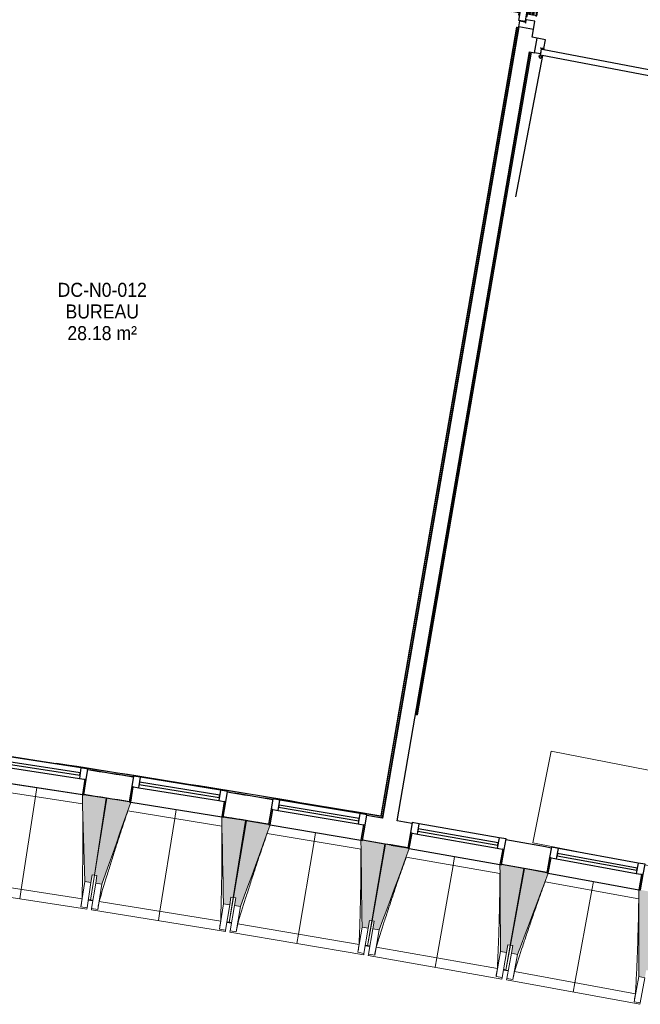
# Model space of a CAD drawing. Header units: millimetres. Extents: x -24070 to 30874, y -36590 to 4541.
# Tile 9 of 33: x -2385 to 1594, y -32059 to -25746. Entities that reach past the tile are written whole.
import ezdxf

# ---------------------------------------------------------------- set-up
doc = ezdxf.new("R2010")
doc.units = ezdxf.units.MM
for name, color, linetype, lineweight in [('A-AREA-IDEN', 7, 'Continuous', 30), ('A-DOOR', 7, 'Continuous', 25), ('A-FLOR-HRAL', 7, 'Continuous', 18), ('BATIEMENT', 7, 'Continuous', 18), ('BATIMENT', 7, 'Continuous', 25), ('ELEMENTS DETAILS', 7, 'Continuous', 18), ('EQP SPE', 7, 'Continuous', 18), ('FENETRES', 7, 'Continuous', 25), ('GEN', 7, 'Continuous', 18), ('MOBILIER', 7, 'Continuous', 18), ('SOLS', 7, 'Continuous', 25)]:
    doc.layers.add(name, color=color, linetype=linetype, lineweight=lineweight)
doc.layers.add('A-GLAZ', color=7, linetype='Continuous', lineweight=25, true_color=0x5c63b1)
doc.styles.add('Arial', font='arial.ttf', dxfattribs={"width": 0.9, "height": 90})

# ---------------------------------------------------------------- blocks, each defined once
blk = doc.blocks.new('PRT_SIMPLE_HUI_58x68x48 - PRT_BOIS_1V_930x2040x40-552383-2021_015_1111_DCE_1_50_N0 FINI_CVC_CTA')
at = {"layer": 'ELEMENTS DETAILS', "lineweight": 25}
h = blk.add_hatch(color=256, dxfattribs=at)
h.paths.add_polyline_path([(-483.8, 9.7), (-483.8, 12.8), (-496.3, 14.5), (-500.5, 14.5), (-500.3, 13.2), (-495.7, 13.2), (-485.1, 11.7), (-484.5, 10.7)])
h.paths.add_polyline_path([(-508.5, 8), (-487.7, 8.3), (-483.8, 9.7), (-485.1, 10.6), (-488.7, 9.3), (-505.2, 9.7), (-505.2, 10.2), (-502, 10.8), (-502, 11.5), (-508.5, 11.5), (-508.5, 8.7)])
h = blk.add_hatch(color=256, dxfattribs=at)
h.paths.add_polyline_path([(413.8, 9.7), (418.9, 8), (438.5, 8), (438.5, 11.5), (432, 11.5), (432.2, 10.2), (435.2, 10.2), (435.2, 9.3), (418.2, 9.5), (415.1, 10.6)])
h.paths.add_polyline_path([(413.8, 9.7), (415.1, 11.7), (426.1, 13.2), (430.5, 13.2), (430.5, 14.5), (425.8, 14.5), (413.8, 12.8), (413.8, 10.4)])
at = {"layer": 'A-DOOR'}
for p, q in [((417, 54.5), (417, 977.5)), ((-499.5, 54.5), (430.5, 54.5)), ((-499.5, 14.5), (-499.5, 54.5)), ((426, 14.5), (-496, 14.5)), ((430.5, 54.5), (430.5, 14.5))]:
    blk.add_line(p, q, dxfattribs=at)
at = {"layer": 'BATIMENT'}
for p, q in [((-465.6, 63.5), (-465.6, 54.5)), ((-413.4, 63.5), (-465.6, 63.5)), ((-427.1, 124), (-450.6, 124)), ((-450.6, 124), (-450.6, 123.5)), ((-450.6, 123.5), (-450.6, 119.4)), ((-427.1, 123.5), (-450.6, 123.5)), ((-450.6, 119.4), (-450.6, 112.3)), ((-427.1, 119.4), (-450.6, 119.4)), ((-450.6, 103), (-450.6, 112.3)), ((-450.6, 94.6), (-450.6, 103)), ((-427.1, 103), (-450.6, 103)), ((-450.6, 84.2), (-450.6, 94.6)), ((-427.1, 94.6), (-450.6, 94.6)), ((-450.6, 73.4), (-450.6, 84.2)), ((-427.1, 84.2), (-450.6, 84.2)), ((-450.6, 65), (-450.6, 73.4)), ((-450.6, 73.4), (-427.1, 73.4)), ((-450.6, 65), (-450.6, 64)), ((-450.6, 64), (-427.1, 64)), ((-319.6, 124), (-427.1, 124)), ((-427.1, 124), (-427.1, 123.5)), ((-427.1, 123.5), (-427.1, 124)), ((-427.1, 123.5), (-427.1, 119.4)), ((-319.6, 123.5), (-427.1, 123.5)), ((-427.1, 119.4), (-427.1, 123.5)), ((-427.1, 119.4), (-427.1, 112.3)), ((-319.6, 119.4), (-427.1, 119.4)), ((-427.1, 112.3), (-427.1, 119.4)), ((-427.1, 103), (-427.1, 112.3)), ((-427.1, 112.3), (-427.1, 103)), ((-427.1, 101.8), (-427.1, 103)), ((-319.6, 103), (-427.1, 103)), ((-427.1, 103), (-427.1, 94.6)), ((-427.1, 101.8), (-319.6, 101.8)), ((-427.1, 94.6), (-427.1, 84.2)), ((-427.1, 84.2), (-427.1, 73.4)), ((-427.1, 73.4), (-427.1, 65)), ((-427.1, 64), (-427.1, 65)), ((-413.4, 54.5), (-413.4, 63.5)), ((-319.6, 123.5), (-319.6, 124)), ((-319.6, 119.4), (-319.6, 123.5)), ((-319.6, 112.3), (-319.6, 119.4)), ((-319.6, 112.3), (-319.6, 103)), ((-319.6, 103), (-319.6, 101.8)), ((-465.6, 14.5), (-465.6, 5.5)), ((-465.6, 5.5), (-413.4, 5.5)), ((-427.1, 5), (-450.6, 5)), ((-450.6, 5), (-450.6, 4)), ((-450.6, -4.4), (-450.6, 4)), ((-427.1, 4), (-427.1, 5)), ((-427.1, 4), (-427.1, -4.4)), ((-413.4, 5.5), (-413.4, 14.5)), ((-450.6, -15.2), (-450.6, -4.4)), ((-427.1, -4.4), (-450.6, -4.4)), ((-450.6, -25.6), (-450.6, -15.2)), ((-450.6, -15.2), (-427.1, -15.2)), ((-450.6, -34), (-450.6, -25.6)), ((-450.6, -25.6), (-427.1, -25.6)), ((-450.6, -43.3), (-450.6, -34)), ((-450.6, -34), (-427.1, -34)), ((-450.6, -43.3), (-450.6, -50.4)), ((-450.6, -50.4), (-450.6, -54.5)), ((-450.6, -50.4), (-427.1, -50.4)), ((-450.6, -54.5), (-450.6, -55)), ((-450.6, -54.5), (-427.1, -54.5)), ((-450.6, -55), (-427.1, -55)), ((-427.1, -4.4), (-427.1, -15.2)), ((-427.1, -15.2), (-427.1, -25.6)), ((-427.1, -25.6), (-427.1, -34)), ((-427.1, -34), (-427.1, -32.8)), ((-319.6, -32.8), (-427.1, -32.8)), ((-427.1, -43.3), (-427.1, -34)), ((-427.1, -34), (-319.6, -34)), ((-427.1, -34), (-427.1, -43.3)), ((-427.1, -43.3), (-427.1, -50.4)), ((-427.1, -50.4), (-427.1, -43.3)), ((-427.1, -50.4), (-427.1, -54.5)), ((-427.1, -50.4), (-319.6, -50.4)), ((-427.1, -54.5), (-427.1, -50.4)), ((-427.1, -54.5), (-427.1, -55)), ((-427.1, -54.5), (-319.6, -54.5)), ((-427.1, -55), (-427.1, -54.5)), ((-427.1, -55), (-319.6, -55)), ((-319.6, -32.8), (-319.6, -34)), ((-319.6, -34), (-319.6, -43.3)), ((-319.6, -50.4), (-319.6, -43.3)), ((-319.6, -54.5), (-319.6, -50.4)), ((-319.6, -55), (-319.6, -54.5))]:
    blk.add_line(p, q, dxfattribs=at)
for radius, start, end in [(9.12, 155.82079, 180), (9.12, 180, 204.17921), (7.5, 360, 180), (7.5, 120, 180), (7.5, 180, 360), (7.5, 195, 225), (9.12, 111.98871, 120), (7.5, 0, 90), (7.5, 330, 0), (9.12, 335.82079, 0), (9.12, 240, 248.0113), (7.5, 240, 270), (7.5, 273.3802, 300), (9.12, 291.9887, 300)]:
    blk.add_arc((429, 65.5), radius, start, end, dxfattribs=at)
at = {"layer": 'ELEMENTS DETAILS'}
for p, q in [((-508.5, 11.5), (-502, 11.5)), ((-508.5, 8), (-508.5, 11.5)), ((-488.5, 8), (-508.5, 8)), ((-505.2, 10.2), (-505.2, 9.3)), ((-502, 10.2), (-505.2, 10.2)), ((-505.2, 9.3), (-488.7, 9.3)), ((-502, 11.5), (-502, 10.2)), ((-500.5, 14.5), (-496, 14.5)), ((-500.5, 13.2), (-500.5, 14.5)), ((-496.1, 13.2), (-500.5, 13.2)), ((-485.1, 11.7), (-496.1, 13.2)), ((-496, 14.5), (-483.8, 12.8)), ((-488.7, 9.3), (-485.1, 10.6)), ((-483.8, 9.7), (-488.5, 8)), ((-485.1, 10.6), (-485.1, 11.7)), ((-483.8, 12.8), (-483.8, 9.7)), ((413.8, 12.8), (426, 14.5)), ((413.8, 9.7), (413.8, 12.8)), ((418.5, 8), (413.8, 9.7)), ((426.1, 13.2), (415.1, 11.7)), ((415.1, 11.7), (415.1, 10.6)), ((415.1, 10.6), (418.7, 9.3)), ((438.5, 8), (418.5, 8)), ((418.7, 9.3), (435.2, 9.3)), ((426, 14.5), (430.5, 14.5)), ((430.5, 13.2), (426.1, 13.2)), ((430.5, 14.5), (430.5, 13.2)), ((432, 11.5), (438.5, 11.5)), ((432, 10.2), (432, 11.5)), ((435.2, 10.2), (432, 10.2)), ((435.2, 9.3), (435.2, 10.2)), ((438.5, 11.5), (438.5, 8))]:
    blk.add_line(p, q, dxfattribs=at)
at = {"layer": 'EQP SPE'}
for p, q in [((430.5, 54.5), (403.5, 54.5)), ((430.5, 40.5), (430.5, 54.5))]:
    blk.add_line(p, q, dxfattribs=at)
blk = doc.blocks.new('PRT_SIMPLE_HUI_58x68x48 - PRT_BOIS_1V_930x2040x40-V4-2021_015_1111_DCE_1_50_N0 FINI_CVC_CTA')
at = {"layer": 'ELEMENTS DETAILS', "lineweight": 25}
h = blk.add_hatch(color=256, dxfattribs=at)
h.paths.add_polyline_path([(-500.5, 14.5), (-500.3, 13.2), (-495.7, 13.1), (-485.1, 11.7), (-483.8, 9.7), (-483.8, 12.8), (-496.3, 14.5)])
h.paths.add_polyline_path([(-508.5, 11.5), (-508.5, 8), (-488.5, 8), (-483.8, 9.7), (-485.1, 10.6), (-488.7, 9.3), (-505.2, 9.6), (-505.2, 10.2), (-502, 10.2), (-502, 11.5), (-505.7, 11.5)])
h = blk.add_hatch(color=256, dxfattribs=at)
h.paths.add_polyline_path([(413.8, 12.8), (414.3, 10.5), (415.1, 11.7), (426.2, 13.2), (430.5, 13.2), (430.5, 14.5), (425.8, 14.5), (414.9, 12.9)])
h.paths.add_polyline_path([(415.1, 10.6), (413.8, 9.7), (419, 8), (438.5, 8), (438.5, 11.5), (432, 11.5), (432.2, 10.2), (435.2, 10.2), (435.2, 9.3), (418.2, 9.5), (415.3, 10.5)])
at = {"layer": 'A-DOOR'}
for p, q in [((417, 54.5), (417, 977.5)), ((-499.5, 54.5), (430.5, 54.5)), ((-499.5, 14.5), (-499.5, 54.5)), ((426, 14.5), (-496, 14.5)), ((430.5, 54.5), (430.5, 14.5))]:
    blk.add_line(p, q, dxfattribs=at)
at = {"layer": 'BATIMENT'}
for p, q in [((-465.6, 63.5), (-465.6, 54.5)), ((-413.4, 63.5), (-465.6, 63.5)), ((-427.1, 124), (-450.6, 124)), ((-450.6, 124), (-450.6, 123.5)), ((-450.6, 123.5), (-450.6, 119.4)), ((-427.1, 123.5), (-450.6, 123.5)), ((-450.6, 119.4), (-450.6, 112.3)), ((-427.1, 119.4), (-450.6, 119.4)), ((-450.6, 103), (-450.6, 112.3)), ((-450.6, 94.6), (-450.6, 103)), ((-427.1, 103), (-450.6, 103)), ((-450.6, 84.2), (-450.6, 94.6)), ((-427.1, 94.6), (-450.6, 94.6)), ((-450.6, 73.4), (-450.6, 84.2)), ((-427.1, 84.2), (-450.6, 84.2)), ((-450.6, 65), (-450.6, 73.4)), ((-450.6, 73.4), (-427.1, 73.4)), ((-450.6, 65), (-450.6, 64)), ((-450.6, 64), (-427.1, 64)), ((-319.6, 124), (-427.1, 124)), ((-427.1, 124), (-427.1, 123.5)), ((-427.1, 123.5), (-427.1, 124)), ((-427.1, 123.5), (-427.1, 119.4)), ((-319.6, 123.5), (-427.1, 123.5)), ((-427.1, 119.4), (-427.1, 123.5)), ((-427.1, 119.4), (-427.1, 112.3)), ((-319.6, 119.4), (-427.1, 119.4)), ((-427.1, 112.3), (-427.1, 119.4)), ((-427.1, 103), (-427.1, 112.3)), ((-427.1, 112.3), (-427.1, 103)), ((-427.1, 101.8), (-427.1, 103)), ((-319.6, 103), (-427.1, 103)), ((-427.1, 103), (-427.1, 94.6)), ((-427.1, 101.8), (-319.6, 101.8)), ((-427.1, 94.6), (-427.1, 84.2)), ((-427.1, 84.2), (-427.1, 73.4)), ((-427.1, 73.4), (-427.1, 65)), ((-427.1, 64), (-427.1, 65)), ((-413.4, 54.5), (-413.4, 63.5)), ((-319.6, 123.5), (-319.6, 124)), ((-319.6, 119.4), (-319.6, 123.5)), ((-319.6, 112.3), (-319.6, 119.4)), ((-319.6, 112.3), (-319.6, 103)), ((-319.6, 103), (-319.6, 101.8)), ((-465.6, 14.5), (-465.6, 5.5)), ((-465.6, 5.5), (-413.4, 5.5)), ((-427.1, 5), (-450.6, 5)), ((-450.6, 5), (-450.6, 4)), ((-450.6, -4.4), (-450.6, 4)), ((-427.1, 4), (-427.1, 5)), ((-427.1, 4), (-427.1, -4.4)), ((-413.4, 5.5), (-413.4, 14.5)), ((-450.6, -15.2), (-450.6, -4.4)), ((-427.1, -4.4), (-450.6, -4.4)), ((-450.6, -25.6), (-450.6, -15.2)), ((-450.6, -15.2), (-427.1, -15.2)), ((-450.6, -34), (-450.6, -25.6)), ((-450.6, -25.6), (-427.1, -25.6)), ((-450.6, -43.3), (-450.6, -34)), ((-450.6, -34), (-427.1, -34)), ((-450.6, -43.3), (-450.6, -50.4)), ((-450.6, -50.4), (-450.6, -54.5)), ((-450.6, -50.4), (-427.1, -50.4)), ((-450.6, -54.5), (-450.6, -55)), ((-450.6, -54.5), (-427.1, -54.5)), ((-450.6, -55), (-427.1, -55)), ((-427.1, -4.4), (-427.1, -15.2)), ((-427.1, -15.2), (-427.1, -25.6)), ((-427.1, -25.6), (-427.1, -34)), ((-427.1, -34), (-427.1, -32.8)), ((-319.6, -32.8), (-427.1, -32.8)), ((-427.1, -43.3), (-427.1, -34)), ((-427.1, -34), (-319.6, -34)), ((-427.1, -34), (-427.1, -43.3)), ((-427.1, -43.3), (-427.1, -50.4)), ((-427.1, -50.4), (-427.1, -43.3)), ((-427.1, -50.4), (-427.1, -54.5)), ((-427.1, -50.4), (-319.6, -50.4)), ((-427.1, -54.5), (-427.1, -50.4)), ((-427.1, -54.5), (-427.1, -55)), ((-427.1, -54.5), (-319.6, -54.5)), ((-427.1, -55), (-427.1, -54.5)), ((-427.1, -55), (-319.6, -55)), ((-319.6, -32.8), (-319.6, -34)), ((-319.6, -34), (-319.6, -43.3)), ((-319.6, -50.4), (-319.6, -43.3)), ((-319.6, -54.5), (-319.6, -50.4)), ((-319.6, -55), (-319.6, -54.5))]:
    blk.add_line(p, q, dxfattribs=at)
for radius, start, end in [(9.12, 155.82079, 180), (9.12, 180, 204.17921), (7.5, 360, 180), (7.5, 120, 180), (7.5, 180, 360), (7.5, 195, 225), (9.12, 111.98871, 120), (7.5, 0, 86.54297), (7.5, 330, 0), (9.12, 335.82079, 0), (9.12, 240, 248.0113), (7.5, 240, 300), (9.12, 292.25191, 300)]:
    blk.add_arc((429, 65.5), radius, start, end, dxfattribs=at)
at = {"layer": 'ELEMENTS DETAILS'}
for p, q in [((-508.5, 11.5), (-502, 11.5)), ((-508.5, 8), (-508.5, 11.5)), ((-488.5, 8), (-508.5, 8)), ((-505.2, 10.2), (-505.2, 9.3)), ((-502, 10.2), (-505.2, 10.2)), ((-505.2, 9.3), (-488.7, 9.3)), ((-502, 11.5), (-502, 10.2)), ((-500.5, 14.5), (-496, 14.5)), ((-500.5, 13.2), (-500.5, 14.5)), ((-496.1, 13.2), (-500.5, 13.2)), ((-485.1, 11.7), (-496.1, 13.2)), ((-496, 14.5), (-483.8, 12.8)), ((-488.7, 9.3), (-485.1, 10.6)), ((-483.8, 9.7), (-488.5, 8)), ((-485.1, 10.6), (-485.1, 11.7)), ((-483.8, 12.8), (-483.8, 9.7)), ((413.8, 12.8), (426, 14.5)), ((413.8, 9.7), (413.8, 12.8)), ((418.5, 8), (413.8, 9.7)), ((426.1, 13.2), (415.1, 11.7)), ((415.1, 11.7), (415.1, 10.6)), ((415.1, 10.6), (418.7, 9.3)), ((438.5, 8), (418.5, 8)), ((418.7, 9.3), (435.2, 9.3)), ((426, 14.5), (430.5, 14.5)), ((430.5, 13.2), (426.1, 13.2)), ((430.5, 14.5), (430.5, 13.2)), ((432, 11.5), (438.5, 11.5)), ((432, 10.2), (432, 11.5)), ((435.2, 10.2), (432, 10.2)), ((435.2, 9.3), (435.2, 10.2)), ((438.5, 11.5), (438.5, 8))]:
    blk.add_line(p, q, dxfattribs=at)
at = {"layer": 'EQP SPE'}
for p, q in [((430.5, 54.5), (403.5, 54.5)), ((430.5, 40.5), (430.5, 54.5))]:
    blk.add_line(p, q, dxfattribs=at)
blk = doc.blocks.new('XXX_VIDE FENETRE - 590-389517-2021_015_1111_DCE_1_50_N0 FINI_CVC_CTA')
at = {"layer": 'A-GLAZ'}
for p, q in [((260.1, -120), (-260.1, -120)), ((-260.1, -120), (-260.1, -135)), ((260.1, -135), (260.1, -120)), ((-260.1, -135), (260.1, -135))]:
    blk.add_line(p, q, dxfattribs=at)
at = {"layer": 'FENETRES'}
for p, q in [((-305.1, 0), (-305.1, -100)), ((-295.1, 0), (-305.1, 0)), ((295.1, 0), (-295.1, 0)), ((-295.1, -100), (-295.1, 0)), ((305.1, 0), (295.1, 0)), ((295.1, 0), (295.1, -100)), ((305.1, -100), (305.1, 0)), ((-305.1, -100), (-295.1, -100)), ((-260.1, -100), (-305.1, -100)), ((-305.1, -100), (-305.1, -167.5)), ((-260.1, -167.5), (-260.1, -100)), ((260.1, -100), (-260.1, -100)), ((260.1, -100), (260.1, -167.5)), ((305.1, -100), (260.1, -100)), ((295.1, -100), (305.1, -100)), ((305.1, -167.5), (305.1, -100)), ((-305.1, -167.5), (-260.1, -167.5)), ((-260.1, -167.5), (260.1, -167.5)), ((260.1, -167.5), (305.1, -167.5))]:
    blk.add_line(p, q, dxfattribs=at)
blk = doc.blocks.new('Garde-corps - Garde-corps-509925-2021_015_1111_DCE_1_50_N0 FINI_CVC_CTA')
at = {"layer": 'A-FLOR-HRAL'}
for p, q in [((801, -25794.3), (-70.1, -30850.8)), ((802.7, -25794.5), (-68.8, -30852.7)), ((804.4, -25794.8), (-67.3, -30854.7)), ((811.4, -25796), (-61.5, -30862.9)), ((802.7, -25794.5), (801, -25794.3)), ((802.7, -25794.5), (804.4, -25794.8)), ((804.4, -25794.8), (811.4, -25796)), ((814.4, -25796.6), (811.4, -25796)), ((-1030.9, -30703.2), (-1053.8, -30699.5)), ((-800.1, -30738.5), (-840, -30732.3)), ((-70.1, -30850.8), (-346.3, -30808.3)), ((-70.1, -30850.8), (-259.8, -30818.3)), ((-61.5, -30862.9), (-160.1, -30847.7)), ((-61.5, -30862.9), (-159.8, -30846))]:
    blk.add_line(p, q, dxfattribs=at)
at = {"layer": 'A-FLOR-HRAL', "flags": 128}
blk.add_lwpolyline([(-67.3, -30854.7), (-64.4, -30858.8), (-61.5, -30862.9)], dxfattribs=at)
at = {"layer": 'A-FLOR-HRAL'}
for radius, start, end in [(125935, 80.251097, 82.25963), (125936.7, 80.251889, 81.210417), (125927.8, 80.983066, 81.117624), (125927.8, 80.570873, 80.705431)]:
    blk.add_arc((-21392, -154971), radius, start, end, dxfattribs=at)
for points, knots in [([(-70.1, -30850.8), (-70.1, -30850.8), (-70.1, -30850.8), (-70, -30850.9), (-69.9, -30851), (-69.8, -30851.1), (-69.7, -30851.3), (-69.6, -30851.5), (-69.4, -30851.7), (-69.3, -30851.9), (-69.1, -30852.2), (-68.9, -30852.4), (-68.8, -30852.6), (-68.8, -30852.7)], [0.075, 0.075, 0.075, 0.075, 0.15, 0.2125, 0.275, 0.35, 0.425, 0.5, 0.6, 0.7, 0.775, 0.85, 1, 1, 1, 1]), ([(-61.5, -30862.9), (-61.5, -30862.9), (-61.5, -30862.9), (-61.5, -30863), (-61.4, -30863), (-61.4, -30863.1), (-61.3, -30863.2), (-61.3, -30863.3), (-61.2, -30863.4), (-61.1, -30863.5), (-61, -30863.6), (-60.9, -30863.7), (-60.9, -30863.8), (-60.8, -30864), (-60.7, -30864.1), (-60.6, -30864.3), (-60.4, -30864.4), (-60.3, -30864.6), (-60.2, -30864.8), (-59.9, -30865.1), (-59.5, -30865.7), (-59.2, -30866.1), (-59.1, -30866.4)], [0, 0, 0, 0, 0.071429, 0.107143, 0.142857, 0.178571, 0.214286, 0.25, 0.285714, 0.321429, 0.357143, 0.392857, 0.428571, 0.464286, 0.5, 0.535714, 0.571429, 0.607143, 0.642857, 0.714286, 0.857143, 1, 1, 1, 1])]:
    blk.add_open_spline(points, degree=3, knots=knots, dxfattribs=at)
blk = doc.blocks.new('Garde-corps - Garde-corps-513392-2021_015_1111_DCE_1_50_N0 FINI_CVC_CTA')
at = {"layer": 'A-FLOR-HRAL'}
for p, q in [((154.7, -30202.5), (886.9, -25952.8)), ((161.8, -30203.7), (893.9, -25954.2)), ((163.5, -30204), (895.6, -25954.5)), ((165.1, -30204.3), (897.2, -25954.8)), ((151.8, -30202), (154.7, -30202.5)), ((161.8, -30203.7), (154.7, -30202.5)), ((163.5, -30204), (161.8, -30203.7)), ((163.5, -30204), (165.1, -30204.3))]:
    blk.add_line(p, q, dxfattribs=at)
blk = doc.blocks.new('72_SOUS EVIER - Type A-516873-2021_015_1111_DCE_1_50_N0 FINI_CVC_CTA')
at = {"layer": 'MOBILIER', "color": 8, "true_color": 0x808080}
for p, q in [((475.8, 0), (612.7, 0)), ((914.6, 0), (1344.7, 0)), ((1344.7, 0), (1344.7, -600)), ((-1249.5, -600), (1344.7, -600))]:
    blk.add_line(p, q, dxfattribs=at)
blk = doc.blocks.new('B02_ARC_rvt-1-2021_015_1111_DCE_1_50_N0 FINI_CVC_CTA')
at = {"layer": 'BATIEMENT', "lineweight": 25}
for p, q in [((815.2, -25792), (-59.1, -30866.4)), ((908.8, -25808.1), (815.2, -25792)), ((900.1, -25858.6), (908.8, -25808.1)), ((933.1, -25865), (900.1, -25858.6)), ((915.3, -25958.3), (933.1, -25865)), ((34.5, -30882.5), (883.9, -25952.3)), ((883.9, -25952.3), (915.3, -25958.3))]:
    blk.add_line(p, q, dxfattribs=at)
at = {"layer": 'BATIEMENT', "lineweight": 25, "flags": 128}
for points in [[(-59.1, -30866.4), (-109.7, -30857.7), (-160.3, -30849)], [(131.1, -30899.2), (82.8, -30890.8), (34.5, -30882.5)]]:
    blk.add_lwpolyline(points, dxfattribs=at)
at = {"layer": 'BATIEMENT', "lineweight": 25}
for radius, start, end in [(125924.8, 80.983069, 81.117621), (125764.8, 80.983254, 81.117453), (125924.8, 80.570876, 80.705428), (125764.8, 80.57106, 80.705259), (125764.8, 80.158866, 80.293065), (125924.8, 79.746489, 79.881041), (125764.8, 79.746672, 79.880871)]:
    blk.add_arc((-21392, -154971), radius, start, end, dxfattribs=at)
at = {"layer": 'SOLS'}
for p, q in [((815.2, -25792), (821.7, -25754.2)), ((821.7, -25754.2), (854.2, -25759.8)), ((854.2, -25759.8), (854.4, -25758.3)), ((917.2, -25755.4), (862.6, -25746)), ((908.1, -25808), (917.2, -25755.4)), ((985.5, -25875), (933.1, -25865)), ((975, -25930), (985.5, -25875)), ((959.1, -25933.1), (952.9, -25965.5)), ((960.6, -25933.3), (959.1, -25933.1)), ((973.9, -25935.9), (974.1, -25934.6)), ((974.3, -25933.3), (974.7, -25931.4)), ((952.9, -25965.5), (915.3, -25958.3)), ((-1829.6, -30737), (-1824.9, -30737.7)), ((-1079.3, -30857.4), (-1061.4, -30860.4)), ((-44.3, -31031.3), (-39.2, -31032.1)), ((-4.1, -31038.2), (103.4, -31056.8)), ((847, -31188.1), (851.6, -31188.9))]:
    blk.add_line(p, q, dxfattribs=at)
blk.add_arc((-21392, -154971), 125764.8, 80.57106, 80.695165, dxfattribs=at)
at = {"layer": 'BATIEMENT', "lineweight": 18}
for name in ['Garde-corps - Garde-corps-509925-2021_015_1111_DCE_1_50_N0 FINI_CVC_CTA', 'Garde-corps - Garde-corps-513392-2021_015_1111_DCE_1_50_N0 FINI_CVC_CTA']:
    blk.add_blockref(name, (0, 0), dxfattribs=at)
at = {"layer": 'BATIMENT', "lineweight": 18}
for name, p, rotation in [('PRT_SIMPLE_HUI_58x68x48 - PRT_BOIS_1V_930x2040x40-552383-2021_015_1111_DCE_1_50_N0 FINI_CVC_CTA', (953.7, -25267.5), 80.22487919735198), ('PRT_SIMPLE_HUI_58x68x48 - PRT_BOIS_1V_930x2040x40-V4-2021_015_1111_DCE_1_50_N0 FINI_CVC_CTA', (1386.2, -26000), 169.1696317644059)]:
    blk.add_blockref(name, p, dxfattribs=dict(at, rotation=rotation))
at = {"layer": 'FENETRES', "lineweight": 18}
for p, rotation in [((-2274.5, -30670), 171.249586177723), ((-1380.8, -30810.7), 170.8379516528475), ((-488.1, -30957.9), 170.4263171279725), ((403.5, -31111.5), 170.0146826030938), ((1294, -31271.4), 169.6030480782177)]:
    blk.add_blockref('XXX_VIDE FENETRE - 590-389517-2021_015_1111_DCE_1_50_N0 FINI_CVC_CTA', p, dxfattribs=dict(at, rotation=rotation))
at = {"layer": 'MOBILIER', "lineweight": 18, "rotation": 168.8099662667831}
blk.add_blockref('72_SOUS EVIER - Type A-516873-2021_015_1111_DCE_1_50_N0 FINI_CVC_CTA', (2224.7, -31284.8), dxfattribs=at)
blk = doc.blocks.new('20_MUR PREFA_01 - MODULE_01 B-3165811-2021_015_1111_DCE_1_50_N0 FINI_CVC_CTA')
at = {"layer": 'GEN'}
for p, q in [((0, 722.1), (0, 661.4)), ((0, 661.4), (0, 58.5)), ((0, 0.7), (0, 58.5))]:
    blk.add_line(p, q, dxfattribs=at)
blk = doc.blocks.new('B02_DC_STR_rvt-1-2021_015_1111_DCE_1_50_N0 FINI_CVC_CTA')
at = {"layer": 'BATIMENT', "lineweight": 5, "true_color": 0x787878}
for points in [[(-1928, -31277.9), (-1920.4, -31228.5), (-1905.6, -31230.7), (-1829.7, -30737.7), (-1972.9, -30715.7), (-1973, -30716.4), (-1982.9, -30714.9), (-1967.5, -31271.8)], [(-1858, -31288.9), (-1672.2, -30763.7), (-1682, -30762.1), (-1682, -30761.4), (-1825, -30738.4), (-1904.4, -31230.8), (-1889.6, -31233.2), (-1897.5, -31282.6), (-1889.6, -31283.9)], [(-1038.6, -31421.1), (-1030.7, -31371.7), (-1015.9, -31374.1), (-936.4, -30881.7), (-1079.5, -30858.6), (-1079.6, -30859.3), (-1089.4, -30857.7), (-1078.1, -31414.7)], [(-968.8, -31432.7), (-779.1, -30908.8), (-789, -30907.1), (-789, -30906.4), (-931.7, -30882.4), (-1014.7, -31374.2), (-999.9, -31376.7), (-1008.2, -31426), (-999.9, -31427.4)], [(-150.3, -31570.7), (-142, -31521.4), (-127.2, -31523.9), (-44.3, -31032), (-187.1, -31007.9), (-187.3, -31008.6), (-197.1, -31007), (-189.8, -31564.1)], [(-80.5, -31582.8), (112.9, -31060.3), (103, -31058.6), (103, -31057.9), (-39.5, -31032.8), (-126, -31524), (-111.3, -31526.6), (-119.9, -31575.8), (-103.1, -31578.8)], [(736.9, -31726.7), (745.6, -31677.4), (760.3, -31680), (846.8, -31188.8), (704.1, -31163.7), (704, -31164.4), (694.2, -31162.6), (697.5, -31719.8)], [(806.6, -31739.3), (1003.7, -31218.2), (993.9, -31216.4), (993.9, -31215.7), (851.5, -31189.6), (761.5, -31680.2), (776.3, -31682.9), (767.2, -31732), (776.3, -31733.7)], [(1623, -31889), (1632, -31839.9), (1646.7, -31842.6), (1736.8, -31352), (1594.2, -31325.8), (1594.1, -31326.5), (1584.3, -31324.7), (1583.9, -31881.9)]]:
    blk.add_hatch(color=8, dxfattribs=at).paths.add_polyline_path(points)
at = {"layer": 'BATIEMENT'}
for p, q in [((-1829.7, -30737.7), (-1973, -30715.7)), ((-1905.6, -31230.7), (-1829.7, -30737.7)), ((-1825, -30738.4), (-1904.4, -31230.8)), ((-1681.9, -30761.5), (-1825, -30738.4)), ((-936.4, -30881.7), (-1079.6, -30858.6)), ((-1015.9, -31374.1), (-936.4, -30881.7)), ((-931.7, -30882.4), (-1014.7, -31374.2)), ((-788.8, -30906.5), (-931.7, -30882.4)), ((-44.3, -31032), (-187.2, -31007.9)), ((-127.2, -31523.9), (-44.3, -31032)), ((-39.5, -31032.8), (-126, -31524)), ((103.2, -31057.9), (-39.5, -31032.8)), ((846.8, -31188.8), (704, -31163.7)), ((760.3, -31680), (846.8, -31188.8)), ((-1928, -31277.9), (-1920.4, -31228.5)), ((-1920.4, -31228.5), (-1905.6, -31230.7)), ((-1904.4, -31230.8), (-1889.6, -31233.2)), ((-1889.6, -31233.2), (-1897.5, -31282.6)), ((851.5, -31189.6), (761.5, -31680.2)), ((994, -31215.7), (851.5, -31189.6)), ((-1967.5, -31271.8), (-1928, -31277.9)), ((-1897.5, -31282.6), (-1858, -31288.9)), ((-1038.6, -31421.1), (-1030.7, -31371.7)), ((-1030.7, -31371.7), (-1015.9, -31374.1)), ((-1014.7, -31374.2), (-999.9, -31376.7)), ((-999.9, -31376.7), (-1008.2, -31426)), ((-1078.1, -31414.7), (-1038.6, -31421.1)), ((-1008.2, -31426), (-968.8, -31432.7)), ((-189.8, -31564.1), (-150.3, -31570.7)), ((-150.3, -31570.7), (-142, -31521.4)), ((-142, -31521.4), (-127.2, -31523.9)), ((-126, -31524), (-111.3, -31526.6)), ((-111.3, -31526.6), (-119.9, -31575.8)), ((-119.9, -31575.8), (-80.5, -31582.8)), ((736.9, -31726.7), (745.6, -31677.4)), ((745.6, -31677.4), (760.3, -31680)), ((761.5, -31680.2), (776.3, -31682.9)), ((776.3, -31682.9), (767.2, -31732)), ((697.5, -31719.8), (736.9, -31726.7)), ((767.2, -31732), (806.6, -31739.3)), ((1583.6, -31881.8), (1623, -31889))]:
    blk.add_line(p, q, dxfattribs=at)
at = {"layer": 'BATIEMENT', "flags": 128}
for points in [[(-1982.9, -30714.2), (-1981, -30783.9), (-1979, -30853.6), (-1977.1, -30923.3), (-1975.2, -30993), (-1973.3, -31062.7), (-1971.4, -31132.4), (-1969.4, -31202.1), (-1967.5, -31271.8)], [(-1858, -31288.9), (-1834.8, -31223.2), (-1811.5, -31157.5), (-1788.3, -31091.7), (-1765, -31026), (-1741.7, -30960.3), (-1718.5, -30894.5), (-1695.2, -30828.8), (-1671.9, -30763.1)], [(-1089.5, -30857), (-1088, -30926.7), (-1086.6, -30996.4), (-1085.2, -31066.2), (-1083.8, -31135.9), (-1082.4, -31205.6), (-1081, -31275.3), (-1079.5, -31345), (-1078.1, -31414.7)], [(-968.8, -31432.7), (-945, -31367.1), (-921.3, -31301.5), (-897.6, -31236), (-873.8, -31170.4), (-850.1, -31104.8), (-826.4, -31039.3), (-802.6, -30973.7), (-778.9, -30908.1)], [(-197.1, -31006.3), (-196.2, -31076), (-195.3, -31145.7), (-194.3, -31215.4), (-193.4, -31285.2), (-192.5, -31354.9), (-191.6, -31424.6), (-190.7, -31494.3), (-189.8, -31564.1)], [(-80.5, -31582.8), (-56.3, -31517.4), (-32.1, -31452), (-7.9, -31386.6), (16.3, -31321.2), (40.5, -31255.8), (64.7, -31190.4), (88.9, -31125), (113.1, -31059.6)], [(694.2, -31161.9), (694.6, -31231.7), (695, -31301.4), (695.4, -31371.1), (695.8, -31440.8), (696.2, -31510.6), (696.7, -31580.3), (697.1, -31650), (697.5, -31719.8)], [(806.6, -31739.3), (831.3, -31674), (855.9, -31608.8), (880.6, -31543.6), (905.3, -31478.4), (930, -31413.2), (954.6, -31348), (979.3, -31282.7), (1004, -31217.5)], [(1584.3, -31324), (1584.2, -31393.7), (1584.1, -31463.5), (1584, -31533.2), (1584, -31602.9), (1583.9, -31672.6), (1583.8, -31742.4), (1583.7, -31812.1), (1583.6, -31881.8)]]:
    blk.add_lwpolyline(points, dxfattribs=at)
at = {"layer": 'BATIMENT', "lineweight": 18}
for p, q in [((-1981.6, -30773.5), (-2585, -30680.7)), ((-2566.2, -30625.1), (-1982.9, -30714.9)), ((-1672.1, -30763.7), (-1089.5, -30857.7)), ((-1088.7, -30916.4), (-1691.4, -30819.2)), ((-779.1, -30908.8), (-197.1, -31007)), ((-196.7, -31065.6), (-798.7, -30964.1)), ((112.9, -31060.3), (694.1, -31162.6)), ((694.1, -31221.3), (92.9, -31115.5)), ((-1905.6, -31230.7), (-1930.2, -31390.9)), ((-1930.2, -31390.8), (-1904.4, -31230.8)), ((1003.8, -31218.2), (1584.3, -31324.7)), ((-2765.2, -31263), (-1984.9, -31383.1)), ((-1967.5, -31271.8), (-1992.5, -31434.1)), ((-1928, -31277.9), (-1953, -31440.2)), ((-1923.7, -31444.7), (-1897.5, -31282.6)), ((-1884.2, -31451), (-1858, -31288.9)), ((1583.8, -31383.4), (983.4, -31273.2)), ((-2814.2, -31316.8), (-1954.3, -31449.1)), ((-1015.9, -31374.1), (-1041.7, -31534.2)), ((-1041.6, -31534.1), (-1014.7, -31374.2)), ((-1992.5, -31434.1), (-1992.5, -31433.8)), ((-1953, -31440.2), (-1992.5, -31434.1)), ((-1953, -31440.2), (-1954.3, -31449.1)), ((-1945.4, -31390.7), (-1930.5, -31393)), ((-1930.4, -31392), (-1930.5, -31393)), ((-1930.5, -31392.9), (-1915.7, -31395.3)), ((-1875.7, -31400.2), (-1096.3, -31525.9)), ((-1078.1, -31414.7), (-1104.3, -31576.8)), ((-1038.6, -31421.1), (-1064.8, -31583.2)), ((-1035.5, -31587.9), (-1008.2, -31426)), ((-996.1, -31594.6), (-968.8, -31432.7)), ((-1925.1, -31453.6), (-1923.7, -31444.7)), ((-1925.1, -31453.6), (-1066.2, -31592.1)), ((-1884.2, -31451), (-1923.7, -31444.7)), ((-1884.1, -31450.8), (-1884.2, -31451)), ((-1056.8, -31533.8), (-1042, -31536.2)), ((-1041.9, -31535.6), (-1042, -31536.2)), ((-1042, -31536.1), (-1027.2, -31538.6)), ((-987.3, -31543.8), (-208.7, -31675.1)), ((-189.8, -31564.1), (-217.1, -31726)), ((-127.2, -31523.9), (-154.2, -31683.7)), ((-154.1, -31683.6), (-126, -31524)), ((-1104.3, -31576.8), (-1104.3, -31576.6)), ((-1064.8, -31583.2), (-1104.3, -31576.8)), ((-1064.8, -31583.2), (-1066.2, -31592.1)), ((-1037, -31596.9), (-1035.5, -31587.9)), ((-1037, -31596.9), (-179.1, -31741.5)), ((-996.1, -31594.6), (-1035.5, -31587.9)), ((-996, -31594.3), (-996.1, -31594.6)), ((-150.3, -31570.7), (-177.6, -31732.6)), ((-148.4, -31737.6), (-119.9, -31575.8)), ((-109, -31744.5), (-80.5, -31582.8)), ((-169.3, -31683.3), (-154.5, -31685.8)), ((-154.5, -31685.7), (-154.4, -31684.8)), ((-154.4, -31684.8), (-154.5, -31685.8)), ((-154.5, -31685.7), (-139.7, -31688.3)), ((-99.8, -31693.7), (677.7, -31830.6)), ((760.3, -31680), (732.2, -31839.7)), ((732.3, -31839.6), (761.5, -31680.2)), ((-217.1, -31726), (-217.1, -31725.7)), ((-177.6, -31732.6), (-217.1, -31726)), ((-177.6, -31732.6), (-179.1, -31741.5)), ((-150, -31746.5), (-148.4, -31737.6)), ((-150, -31746.5), (706.8, -31897.3)), ((-109, -31744.5), (-148.4, -31737.6)), ((-108.9, -31744.2), (-109, -31744.5)), ((697.5, -31719.8), (669, -31881.5)), ((736.9, -31726.7), (708.4, -31888.4)), ((737.6, -31893.6), (767.2, -31732)), ((777, -31900.8), (806.6, -31739.3)), ((669, -31881.5), (669, -31881.2)), ((708.4, -31888.4), (669, -31881.5)), ((717.1, -31839.2), (731.9, -31841.8)), ((732, -31840.8), (731.9, -31841.8)), ((731.9, -31841.7), (746.6, -31844.4)), ((786.5, -31850.1), (1563.1, -31992.6)), ((1583.6, -31881.8), (1554, -32043.3)), ((708.4, -31888.4), (706.8, -31897.3)), ((736, -31902.5), (737.6, -31893.6)), ((736, -31902.5), (1591.7, -32059.5)), ((777, -31900.8), (737.6, -31893.6)), ((777, -31900.5), (777, -31900.8)), ((1623, -31889), (1593.3, -32050.6)), ((1554, -32043.3), (1554, -32043.1)), ((1593.3, -32050.6), (1554, -32043.3)), ((1593.3, -32050.6), (1591.7, -32059.5))]:
    blk.add_line(p, q, dxfattribs=at)
at = {"layer": 'BATIMENT', "lineweight": 18, "flags": 128}
for points in [[(-1992.5, -31433.8), (-1991, -31423.7), (-1989.5, -31413.5), (-1987.9, -31403.4), (-1986.4, -31393.2), (-1984.9, -31383.1)], [(-1875.7, -31400.2), (-1877.4, -31410.3), (-1879.1, -31420.4), (-1880.8, -31430.5), (-1882.4, -31440.7), (-1884.1, -31450.8)], [(-1104.3, -31576.6), (-1102.7, -31566.4), (-1101.1, -31556.3), (-1099.5, -31546.2), (-1097.9, -31536), (-1096.3, -31525.9)], [(-987.3, -31543.8), (-989, -31553.9), (-990.8, -31564), (-992.5, -31574.1), (-994.2, -31584.2), (-996, -31594.3)], [(-217.1, -31725.7), (-215.4, -31715.6), (-213.7, -31705.5), (-212.1, -31695.3), (-210.4, -31685.2), (-208.7, -31675.1)], [(-99.8, -31693.7), (-101.7, -31703.8), (-103.5, -31713.9), (-105.3, -31724), (-107.1, -31734.1), (-108.9, -31744.2)], [(669, -31881.2), (670.8, -31871.1), (672.5, -31861), (674.3, -31850.9), (676, -31840.8), (677.7, -31830.6)], [(786.5, -31850.1), (784.6, -31860.2), (782.7, -31870.3), (780.8, -31880.3), (778.9, -31890.4), (777, -31900.5)], [(1554, -32043.1), (1555.8, -32033), (1557.6, -32022.9), (1559.4, -32012.8), (1561.2, -32002.7), (1563.1, -31992.6)]]:
    blk.add_lwpolyline(points, dxfattribs=at)
at = {"layer": 'BATIMENT', "lineweight": 18}
for points, knots in [([(-1984.9, -31383.1), (-1983.8, -31337.1), (-1982.4, -31268.2), (-1981.1, -31176.3), (-1980.3, -31101.6), (-1979.9, -31021.1), (-1980, -30934.8), (-1980.6, -30852.2), (-1981.3, -30798.5), (-1981.8, -30773.5)], [0, 0, 0, 0, 0.2222222, 0.3333333, 0.4444444, 0.5833333, 0.7222222, 0.8611111, 0.9816328, 0.9816328, 0.9816328, 0.9816328]), ([(-1691.2, -30819.2), (-1704.9, -30859.2), (-1725.7, -30921), (-1753.2, -31005), (-1776.1, -31076.1), (-1800.4, -31152.8), (-1834.5, -31262.6), (-1859.4, -31345.1), (-1875.7, -31400.2)], [0.0183454, 0.0183454, 0.0183454, 0.0183454, 0.2222222, 0.3333333, 0.4444444, 0.5833333, 0.7222222, 1, 1, 1, 1]), ([(-1096.3, -31525.9), (-1094.9, -31479.9), (-1093, -31411), (-1091, -31319.2), (-1089.7, -31244.4), (-1088.7, -31163.9), (-1088.2, -31077.7), (-1088.2, -30995.1), (-1088.5, -30941.3), (-1088.8, -30916.4)], [0, 0, 0, 0, 0.2222222, 0.3333333, 0.4444444, 0.5833333, 0.7222222, 0.8611111, 0.9816328, 0.9816328, 0.9816328, 0.9816328]), ([(-798.6, -30964.1), (-812.5, -31004), (-833.8, -31065.7), (-861.9, -31149.5), (-885.3, -31220.4), (-910.1, -31297), (-945, -31406.5), (-970.5, -31488.8), (-987.3, -31543.8)], [0.0183454, 0.0183454, 0.0183454, 0.0183454, 0.2222222, 0.3333333, 0.4444444, 0.5833333, 0.7222222, 1, 1, 1, 1]), ([(-208.7, -31675.1), (-207, -31629.1), (-204.6, -31560.3), (-202, -31468.4), (-200.1, -31393.7), (-198.6, -31313.2), (-197.4, -31226.9), (-196.8, -31144.4), (-196.8, -31090.6), (-196.8, -31065.6)], [0, 0, 0, 0, 0.2222222, 0.3333333, 0.4444444, 0.5833333, 0.7222222, 0.8611111, 0.9816328, 0.9816328, 0.9816328, 0.9816328]), ([(93, -31115.5), (78.8, -31155.2), (57.1, -31216.8), (28.4, -31300.3), (4.4, -31371.1), (-20.9, -31447.5), (-56.6, -31556.8), (-82.7, -31638.9), (-99.8, -31693.7)], [0.0183454, 0.0183454, 0.0183454, 0.0183454, 0.2222222, 0.3333333, 0.4444444, 0.5833333, 0.7222222, 1, 1, 1, 1]), ([(677.7, -31830.6), (679.8, -31784.7), (682.7, -31715.9), (686, -31624), (688.3, -31549.3), (690.5, -31468.8), (692.3, -31382.6), (693.4, -31300), (693.9, -31246.3), (694, -31221.3)], [0, 0, 0, 0, 0.2222222, 0.3333333, 0.4444444, 0.5833333, 0.7222222, 0.8611111, 0.9816328, 0.9816328, 0.9816328, 0.9816328]), ([(983.5, -31273.2), (969, -31312.9), (946.9, -31374.3), (917.5, -31457.6), (893.1, -31528.2), (867.1, -31604.4), (830.7, -31713.5), (804, -31795.4), (786.5, -31850.1)], [0.0183454, 0.0183454, 0.0183454, 0.0183454, 0.2222222, 0.3333333, 0.4444444, 0.5833333, 0.7222222, 1, 1, 1, 1]), ([(1563.1, -31992.6), (1565.5, -31946.7), (1568.9, -31877.8), (1572.8, -31786), (1575.7, -31711.3), (1578.4, -31630.9), (1580.8, -31544.6), (1582.6, -31462.1), (1583.4, -31408.3), (1583.7, -31383.3)], [0, 0, 0, 0, 0.2222222, 0.3333333, 0.4444444, 0.5833333, 0.7222222, 0.8611111, 0.9816328, 0.9816328, 0.9816328, 0.9816328])]:
    blk.add_open_spline(points, degree=3, knots=knots, dxfattribs=at)
at = {"layer": 'SOLS'}
for p, q in [((-1945.2, -31389.6), (-1915.6, -31394.3)), ((-1930.2, -31390.9), (-1945, -31388.7)), ((-1915.6, -31394.3), (-1930.4, -31392)), ((-1027, -31537.6), (-1056.6, -31532.8)), ((-1056.6, -31532.8), (-1027, -31537.6)), ((-139.6, -31687.3), (-169.1, -31682.2)), ((-169.1, -31682.2), (-139.6, -31687.3)), ((-139.4, -31686.2), (-154.1, -31683.6)), ((717.3, -31838.1), (746.8, -31843.4)), ((732.2, -31839.7), (717.5, -31837.1))]:
    blk.add_line(p, q, dxfattribs=at)
at = {"layer": 'BATIMENT', "color": 5, "lineweight": 25, "true_color": 0x0000ff}
for p, rotation in [((-2274.4, -30669.3), 171.2495861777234), ((-1380.7, -30810), 170.8379516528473), ((-488, -30957.2), 170.4263171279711), ((403.6, -31110.8), 170.0146826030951), ((1294.1, -31270.8), 169.603048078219)]:
    blk.add_blockref('20_MUR PREFA_01 - MODULE_01 B-3165811-2021_015_1111_DCE_1_50_N0 FINI_CVC_CTA', p, dxfattribs=dict(at, rotation=rotation))

msp = doc.modelspace()

# ---------------------------------------------------------------- block references
at = {"lineweight": 5}
for name in ['B02_DC_STR_rvt-1-2021_015_1111_DCE_1_50_N0 FINI_CVC_CTA', 'B02_ARC_rvt-1-2021_015_1111_DCE_1_50_N0 FINI_CVC_CTA']:
    msp.add_blockref(name, (0, 0), dxfattribs=at)

# ---------------------------------------------------------------- texts
at = {"layer": 'A-AREA-IDEN', "color": 8, "true_color": 0x808080, "char_height": 90, "attachment_point": 1, "style": 'Arial'}
for s, insert, width in [('DC-N0-012', (-2141.7, -27433), 681.835), ('BUREAU', (-2091.1, -27571.9), 562.785), ('28.18 m²', (-2079.2, -27710.8), 530.316)]:
    msp.add_mtext(s, dxfattribs=dict(at, insert=insert, width=width))

doc.saveas('drawing.dxf')
